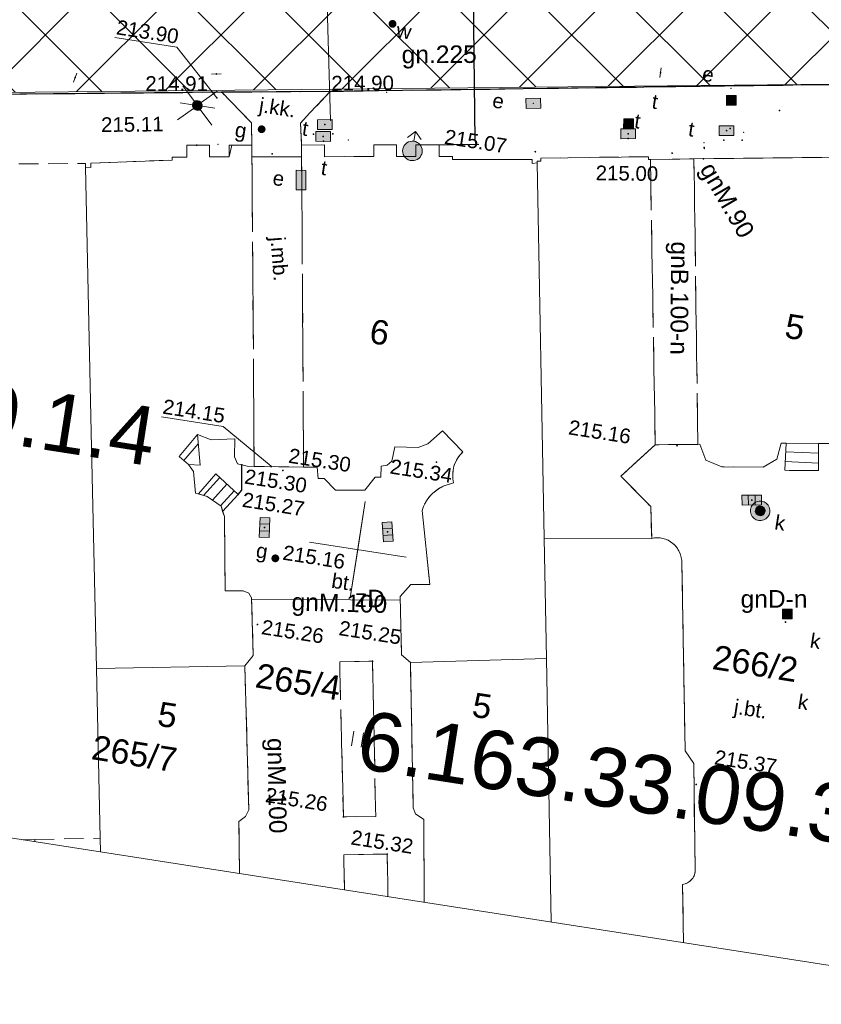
# Model space of a CAD drawing. Extents: x 6601440 to 6601733, y 5738487 to 5738717.
# Tile 4 of 129: x 6601547 to 6601588, y 5738487 to 5738537. Entities that reach past the tile are written whole.
import ezdxf
from ezdxf.enums import TextEntityAlignment as Align

# ---------------------------------------------------------------- set-up
doc = ezdxf.new("R2010")
doc.units = 0
doc.header["$PDSIZE"] = 0.75
doc.linetypes.add('PRZER2-1', pattern=[3, 2, -1])
doc.linetypes.add('PRZER3-1', pattern=[4, 3, -1])
doc.layers.get('0').update_dxf_attribs({"linetype": 'CONTINUOUS'})
doc.layers.get('Defpoints').update_dxf_attribs({"linetype": 'CONTINUOUS'})
doc.layers.add('_DAAL_tabelka', color=7, linetype='CONTINUOUS', lineweight=18)
for name, color, linetype, lineweight, true_color in [('GESBLO', 7, 'CONTINUOUS', 18, 0x0a0909), ('GESBLO_O', 7, 'CONTINUOUS', 0, 0x0a0909), ('GESBPB', 7, 'PRZER2-1', 18, 0x0a0909), ('GESDZI_O', 7, 'CONTINUOUS', 0, 0x008000), ('GESSCH', 7, 'CONTINUOUS', 18, 0x0a0909), ('GI_OUTLINE', 7, 'CONTINUOUS', 0, 0xa5007c), ('GSLKRW', 7, 'CONTINUOUS', 25, 0x0a0909), ('GSPWPS', 7, 'CONTINUOUS', 13, 0x0a0909), ('GSPWPS_O', 7, 'CONTINUOUS', 0, 0x0a0909), ('GSSKOA', 7, 'PRZER3-1', 18, 0x0a0909), ('GSSKOA_O', 7, 'CONTINUOUS', 0, 0x0a0909), ('GSSKOD', 7, 'PRZER2-1', 18, 0x0a0909), ('GSSKPL', 7, 'PRZER3-1', 18, 0x0a0909), ('GSSKPL_O', 7, 'CONTINUOUS', 0, 0x0a0909), ('GSSUTR', 7, 'CONTINUOUS', 18, 0x0a0909), ('GULGNP_O', 7, 'CONTINUOUS', 0, 0xbfbf00), ('GULZPR', 7, 'CONTINUOUS', 18, 0x0a0909), ('GULZPR_O', 7, 'CONTINUOUS', 0, 0x0a0909), ('GUPEPI', 1, 'CONTINUOUS', 18, 0xff0000), ('GUPESD', 1, 'CONTINUOUS', 18, 0xff0000), ('GUPESE', 7, 'CONTINUOUS', 18, 0x0a0909), ('GUPESE_O', 7, 'CONTINUOUS', 0, 0x0a0909), ('GUPEWZ', 7, 'CONTINUOUS', 18, 0x0a0909), ('GUPEWZ_O', 7, 'CONTINUOUS', 0, 0x0a0909), ('GUPGSH_O', 7, 'CONTINUOUS', 0, 0xbfbf00), ('GUPGZA_O', 7, 'CONTINUOUS', 0, 0x0a0909), ('GUPGZC', 7, 'CONTINUOUS', 18, 0x0a0909), ('GUPISL', 7, 'CONTINUOUS', 18, 0x0a0909), ('GUPKKS', 7, 'CONTINUOUS', 18, 0x0a0909), ('GUPKSD', 7, 'CONTINUOUS', 18, 0x803300), ('GUPKWZ', 7, 'CONTINUOUS', 18, 0x0a0909), ('GUPKWZ_O', 7, 'CONTINUOUS', 0, 0x0a0909), ('GUPKZC', 7, 'CONTINUOUS', 18, 0x0a0909), ('GUPTPI', 7, 'CONTINUOUS', 18, 0xff9100), ('GUPTSD', 7, 'CONTINUOUS', 18, 0xff9100), ('GUPTWZ', 7, 'CONTINUOUS', 18, 0x0a0909), ('GUPTWZ_O', 7, 'CONTINUOUS', 0, 0x0a0909), ('GUPWDT', 7, 'CONTINUOUS', 18, 0x0a0909), ('GUPWZA_O', 7, 'CONTINUOUS', 0, 0x0a0909), ('GUPXPI', 7, 'CONTINUOUS', 18, 0x0a0909)]:
    doc.layers.add(name, color=color, linetype=linetype, lineweight=lineweight, true_color=true_color)
for name, color, linetype, true_color in [('GUPEUI', 7, 'CONTINUOUS', 0x0a0909), ('GUPGSH', 7, 'CONTINUOUS', 0xbfbf00), ('GUPGZA', 7, 'CONTINUOUS', 0x0a0909), ('GUPKSH', 7, 'CONTINUOUS', 0x803300), ('GUPKUB', 7, 'CONTINUOUS', 0x0a0909), ('GUPTSH', 7, 'CONTINUOUS', 0xff9100), ('GUPTUB', 7, 'CONTINUOUS', 0x0a0909), ('GUPWSH', 5, 'CONTINUOUS', 0x0000ff), ('GUPWZA', 7, 'CONTINUOUS', 0x0a0909)]:
    doc.layers.add(name, color=color, linetype=linetype, true_color=true_color)
doc.styles.add('CONTOUR', font='arial.ttf')
doc.styles.add('GEO-INFO', font='arial.ttf')
doc.styles.get("Standard").update_dxf_attribs({"font": 'arial.ttf'})
doc.dimstyles.get("Standard").update_dxf_attribs({"dimtxt": 0.18, "dimasz": 0.18, "dimexe": 0.18, "dimexo": 0.0625, "dimgap": 0.09, "dimtad": 0, "dimtih": 1, "dimtoh": 1, "dimdec": 4, "dimzin": 0, "dimdsep": 46, "dimtxsty": 'Standard', "dimcen": 0.09, "dimadec": 0, "dimazin": 0, "dimtfac": 1, "dimtdec": 4, "dimtofl": 0, "dimtmove": 0, "dimatfit": 3, "dimfxl": 1, "dimtolj": 1, "dimtzin": 0, "dimarcsym": 0})

# ---------------------------------------------------------------- blocks, each defined once
blk = doc.blocks.new('SPTRW')
at = {"color": 0}
for points in [[(0.7233, 0.51332), (-0.7767, 0.51332)], [(-0.7767, -0.48668), (0.7233, -0.48668)]]:
    blk.add_lwpolyline(points, dxfattribs=at)
blk = doc.blocks.new('KOLO')
blk.add_hatch(color=0).paths.add_polyline_path([(0, 0.5), (-0.12941, 0.482963), (-0.25, 0.433013), (-0.353553, 0.353553), (-0.433013, 0.25), (-0.482963, 0.12941), (-0.5, 0), (-0.482963, -0.12941), (-0.433013, -0.25), (-0.353553, -0.353553), (-0.25, -0.433013), (-0.12941, -0.482963), (0, -0.5), (0.12941, -0.482963), (0.25, -0.433013), (0.353553, -0.353553), (0.433013, -0.25), (0.482963, -0.12941), (0.5, 0), (0.482963, 0.12941), (0.433013, 0.25), (0.353553, 0.353553), (0.25, 0.433013), (0.12941, 0.482963)])
blk = doc.blocks.new('POINT')
at = {"color": 0}
blk.add_point((0, 0), dxfattribs=at)
blk = doc.blocks.new('PION_C')
at = {"color": 0}
blk.add_lwpolyline([(0, 0.5), (0, -0.5)], dxfattribs=at)
blk = doc.blocks.new('OKRAG_PELNY')
at = {"true_color": 0xffffff}
blk.add_hatch(color=7, dxfattribs=at).paths.add_polyline_path([(0, 0.5), (-0.12941, 0.482963), (-0.25, 0.433013), (-0.353553, 0.353553), (-0.433013, 0.25), (-0.482963, 0.12941), (-0.5, 0), (-0.482963, -0.12941), (-0.433013, -0.25), (-0.353553, -0.353553), (-0.25, -0.433013), (-0.12941, -0.482963), (0, -0.5), (0.12941, -0.482963), (0.25, -0.433013), (0.353553, -0.353553), (0.433013, -0.25), (0.482963, -0.12941), (0.5, 0), (0.482963, 0.12941), (0.433013, 0.25), (0.353553, 0.353553), (0.25, 0.433013), (0.12941, 0.482963)])
at = {"color": 0}
blk.add_lwpolyline([(0.5, 0), (0.482963, -0.12941), (0.433013, -0.25), (0.353553, -0.353553), (0.25, -0.433013), (0.12941, -0.482963), (0, -0.5), (-0.12941, -0.482963), (-0.25, -0.433013), (-0.353553, -0.353553), (-0.433013, -0.25), (-0.482963, -0.12941), (-0.5, 0), (-0.482963, 0.12941), (-0.433013, 0.25), (-0.353553, 0.353553), (-0.25, 0.433013), (-0.12941, 0.482963), (0, 0.5), (0.12941, 0.482963), (0.25, 0.433013), (0.353553, 0.353553), (0.433013, 0.25), (0.482963, 0.12941)], close=True, dxfattribs=at)
blk = doc.blocks.new('SUUS05')
at = {"true_color": 0xffffff}
blk.add_hatch(color=7, dxfattribs=at).paths.add_polyline_path([(-0.5, 0.25), (-0.5, -0.25), (0.5, -0.25), (0.5, 0.25)])
at = {"color": 0}
blk.add_lwpolyline([(0.5, -0.25), (-0.5, -0.25), (-0.5, 0.25), (0.5, 0.25)], close=True, dxfattribs=at)
for points in [[(-0.175, -0.25), (-0.175, 0.25)], [(0.175, -0.25), (0.175, 0.25)]]:
    blk.add_lwpolyline(points, dxfattribs=at)
blk = doc.blocks.new('SZAFA1')
at = {"true_color": 0xffffff}
blk.add_hatch(color=7, dxfattribs=at).paths.add_polyline_path([(-1, -0.5), (1, -0.5), (1, 0.5), (-1, 0.5)])
at = {"color": 0}
blk.add_lwpolyline([(-1, -0.5), (-1, 0.5), (1, 0.5), (1, -0.5)], close=True, dxfattribs=at)
blk = doc.blocks.new('SUUS02')
at = {"true_color": 0xffffff}
blk.add_hatch(color=7, dxfattribs=at).paths.add_polyline_path([(0, -1), (0.173648, -0.984808), (0.34202, -0.939693), (0.5, -0.866025), (0.642788, -0.766044), (0.766044, -0.642788), (0.866025, -0.5), (0.939693, -0.34202), (0.984808, -0.173648), (1, 0), (0.984808, 0.173648), (0.939693, 0.34202), (0.866025, 0.5), (0.766044, 0.642788), (0.642788, 0.766044), (0.5, 0.866025), (0.34202, 0.939693), (0.173648, 0.984808), (0, 1), (-0.173648, 0.984808), (-0.34202, 0.939693), (-0.5, 0.866025), (-0.642788, 0.766044), (-0.766044, 0.642788), (-0.866025, 0.5), (-0.939693, 0.34202), (-0.984808, 0.173648), (-1, 0), (-0.984808, -0.173648), (-0.939693, -0.34202), (-0.866025, -0.5), (-0.766044, -0.642788), (-0.642788, -0.766044), (-0.5, -0.866025), (-0.34202, -0.939693), (-0.173648, -0.984808)])
at = {"color": 0}
blk.add_lwpolyline([(1, 0), (0.984808, -0.173648), (0.939693, -0.34202), (0.866025, -0.5), (0.766044, -0.642788), (0.642788, -0.766044), (0.5, -0.866025), (0.34202, -0.939693), (0.173648, -0.984808), (0, -1), (-0.173648, -0.984808), (-0.34202, -0.939693), (-0.5, -0.866025), (-0.654861, -0.75575), (-0.786053, -0.618159), (-0.888835, -0.458227), (-0.959493, -0.281733), (-0.995472, -0.095056), (-0.995472, 0.095056), (-0.959493, 0.281733), (-0.888835, 0.458227), (-0.786053, 0.618159), (-0.654861, 0.75575), (-0.5, 0.866025), (-0.327068, 0.945001), (-0.142315, 0.989821), (0.047582, 0.998867), (0.235759, 0.971812), (0.415415, 0.909632), (0.580057, 0.814576), (0.723734, 0.690079), (0.841254, 0.540641), (0.928368, 0.371662), (0.981929, 0.189251)], close=True, dxfattribs=at)
for points in [[(1, 0), (2, 0)], [(1.292893, 0.707107), (2, 0), (1.292893, -0.707107)]]:
    blk.add_lwpolyline(points, dxfattribs=at)
blk = doc.blocks.new('SUSM02_1')
at = {"true_color": 0xffffff}
blk.add_hatch(color=7, dxfattribs=at).paths.add_polyline_path([(0, 0.5), (-0.12941, 0.482963), (-0.25, 0.433013), (-0.353553, 0.353553), (-0.433013, 0.25), (-0.482963, 0.12941), (-0.5, 0), (-0.482963, -0.12941), (-0.433013, -0.25), (-0.353553, -0.353553), (-0.25, -0.433013), (-0.12941, -0.482963), (0, -0.5), (0.12941, -0.482963), (0.25, -0.433013), (0.353553, -0.353553), (0.433013, -0.25), (0.482963, -0.12941), (0.5, 0), (0.482963, 0.12941), (0.433013, 0.25), (0.353553, 0.353553), (0.25, 0.433013), (0.12941, 0.482963)])
at = {"color": 0}
for points in [[(-0.353553, 0.353553), (-1.767767, 1.767767)], [(0, 0.5), (0, 1.8)], [(0.353553, 0.353553), (1.767767, 1.767767)], [(-0.353553, -0.353553), (-1.767767, -1.767767)], [(0, -0.5), (0, -1.8)], [(0.353553, -0.353553), (1.767767, -1.767767)]]:
    blk.add_lwpolyline(points, dxfattribs=at)
blk.add_lwpolyline([(0.5, 0), (0.482963, -0.12941), (0.433013, -0.25), (0.353553, -0.353553), (0.25, -0.433013), (0.12941, -0.482963), (0, -0.5), (-0.12941, -0.482963), (-0.25, -0.433013), (-0.353553, -0.353553), (-0.433013, -0.25), (-0.482963, -0.12941), (-0.5, 0), (-0.482963, 0.12941), (-0.433013, 0.25), (-0.353553, 0.353553), (-0.25, 0.433013), (-0.12941, 0.482963), (0, 0.5), (0.12941, 0.482963), (0.25, 0.433013), (0.353553, 0.353553), (0.433013, 0.25), (0.482963, 0.12941)], close=True, dxfattribs=at)
blk = doc.blocks.new('PROSTOKAT1_5-1_PELNY')
at = {"true_color": 0xffffff}
blk.add_hatch(color=7, dxfattribs=at).paths.add_polyline_path([(0.75, 0.5), (-0.75, 0.5), (-0.75, -0.5), (0.75, -0.5)])
at = {"color": 0}
blk.add_lwpolyline([(0.75, -0.5), (-0.75, -0.5), (-0.75, 0.5), (0.75, 0.5)], close=True, dxfattribs=at)
blk = doc.blocks.new('KWADRAT_NIEPRZEZR')
at = {"true_color": 0xffffff}
blk.add_hatch(color=7, dxfattribs=at).paths.add_polyline_path([(0.5, -0.5), (0.5, 0.5), (-0.5, 0.5), (-0.5, -0.5)])
at = {"color": 0}
blk.add_lwpolyline([(-0.5, 0.5), (-0.5, -0.5), (0.5, -0.5), (0.5, 0.5)], close=True, dxfattribs=at)
blk = doc.blocks.new('*D87')
at = {"layer": '_DAAL_tabelka', "color": 0, "lineweight": -2}
for p, q in [((6601567.127, 5738559.179), (6601569.775, 5738559.209)), ((6601569.597, 5738559.027), (6601569.749, 5738545.72)), ((6601569.918, 5738530.912), (6601569.763, 5738544.519)), ((6601567.452, 5738530.704), (6601570.1, 5738530.734))]:
    blk.add_line(p, q, dxfattribs=at)
at = {"layer": '_DAAL_tabelka', "color": 0}
for points in [[(6601569.627, 5738559.027), (6601569.567, 5738559.027), (6601569.595, 5738559.207)], [(6601569.888, 5738530.912), (6601569.948, 5738530.913), (6601569.92, 5738530.732)]]:
    blk.add_solid(points, dxfattribs=at)
at = {"layer": 'Defpoints', "color": 0}
for p in [(6601567.064, 5738559.178), (6601567.39, 5738530.703), (6601569.92, 5738530.732)]:
    blk.add_point(p, dxfattribs=at)
at = {"layer": '_DAAL_tabelka', "color": 0, "insert": (6601569.756, 5738545.12), "char_height": 0.18, "attachment_point": 5}
blk.add_mtext('\\A1;\\H5.555556x;28m', dxfattribs=at)

msp = doc.modelspace()

# ---------------------------------------------------------------- hatches: boundary and pattern name
at = {"layer": '_DAAL_tabelka'}
h = msp.add_hatch(dxfattribs=at)
h.set_pattern_fill('ANSI37', color=30)
edge = h.paths.add_edge_path()
edge.add_line((6601512.12293, 5738548.10534), (6601575.79045, 5738550.67258))
edge.add_line((6601575.79045, 5738550.67258), (6601579.31462, 5738551.71489))
edge.add_ellipse((6601577.04535, 5738560.13361), major_axis=(8.7192, 0), ratio=1, start_angle=285.085535, end_angle=350.689044)
edge.add_line((6601585.64968, 5738558.72291), (6601596.98328, 5738558.82014))
edge.add_line((6601596.98328, 5738558.82014), (6601596.81348, 5738533.89495))
edge.add_line((6601596.81348, 5738533.89495), (6601509.88935, 5738533.02431))
edge.add_line((6601509.88935, 5738533.02431), (6601510.93613, 5738548.06236))
edge.add_line((6601510.93613, 5738548.06236), (6601512.12293, 5738548.10534))

# ---------------------------------------------------------------- linework, layer by layer
at = {"layer": '_DAAL_tabelka', "color": 30, "elevation": 10.18}
msp.add_lwpolyline([(6601512.12293, 5738548.10534), (6601575.79045, 5738550.67258), (6601579.31462, 5738551.71489, 0.29433264), (6601585.64968, 5738558.72291), (6601596.98328, 5738558.82014), (6601596.81348, 5738533.89495), (6601509.88935, 5738533.02431), (6601510.93613, 5738548.06236), (6601512.12293, 5738548.10534)], format="xyb", dxfattribs=at)
at = {"layer": 'GESBLO', "linetype": 'Continuous', "lineweight": 18, "elevation": 10.26}
msp.add_lwpolyline([(6601550.24068, 5738529.75544), (6601554.40035, 5738529.91938), (6601554.40064, 5738530.07071), (6601555.1609, 5738530.07263), (6601555.15941, 5738530.67263), (6601556.30981, 5738530.67553), (6601556.3113, 5738530.07553), (6601557.33166, 5738530.0781), (6601557.33017, 5738530.67811), (6601558.49057, 5738530.68103), (6601558.49206, 5738530.08103), (6601561.03296, 5738530.08744), (6601561.03147, 5738530.68744), (6601562.20188, 5738530.69039), (6601562.20337, 5738530.09038), (6601564.73428, 5738530.09675), (6601564.73279, 5738530.69676), (6601565.8932, 5738530.69967), (6601565.89469, 5738530.09967), (6601566.88505, 5738530.10216), (6601566.88356, 5738530.70216), (6601568.07399, 5738530.70515), (6601568.07548, 5738530.10515), (6601568.75573, 5738530.10685), (6601568.7541, 5738529.94562), (6601572.83026, 5738529.93914), (6601572.83318, 5738529.73692), (6601573.09262, 5738529.77341), (6601573.44749, 5738510.55763), (6601573.56099, 5738504.40933), (6601566.60101, 5738504.19139), (6601566.14977, 5738504.58544), (6601566.07104, 5738507.5831), (6601566.62801, 5738508.19396), (6601567.59681, 5738508.1941), (6601567.2011, 5738511.98139, -0.11087511), (6601567.62501, 5738512.73867, -0.16115671), (6601568.81434, 5738513.38785, -0.27783397), (6601569.29194, 5738514.97821), (6601568.23601, 5738516.04944), (6601567.50119, 5738515.392), (6601567.00054, 5738515.19735), (6601565.80515, 5738515.23795), (6601565.65502, 5738514.50142), (6601565.40615, 5738514.30298), (6601565.09678, 5738514.25401), (6601565.09105, 5738513.68967), (6601564.7983, 5738513.68891), (6601564.27427, 5738513.02313), (6601562.75959, 5738513.0161), (6601562.18517, 5738513.61855), (6601561.88251, 5738513.61912), (6601561.82877, 5738514.1915), (6601561.13425, 5738514.20472), (6601558.60319, 5738514.23681), (6601558.25304, 5738514.24125), (6601557.75567, 5738514.36907), (6601557.60172, 5738514.72291), (6601557.60617, 5738515.6507), (6601556.40863, 5738515.60077), (6601555.69808, 5738515.86843), (6601554.76873, 5738514.74282), (6601555.24837, 5738514.33484), (6601555.50142, 5738513.9676), (6601555.60568, 5738512.87374), (6601556.19678, 5738512.69287), (6601556.90756, 5738512.20317), (6601557.07701, 5738511.6656), (6601557.11785, 5738507.86577), (6601558.03709, 5738507.87262), (6601558.33357, 5738507.75179), (6601558.47254, 5738507.51098), (6601558.55799, 5738504.56287), (6601558.34072, 5738504.29962), (6601558.13202, 5738504.02511), (6601550.53132, 5738503.89601), (6601550.26689, 5738515.99624), (6601549.97056, 5738529.55213), (6601550.24091, 5738529.5334)], format="xyb", close=True, dxfattribs=at)
for points in [[(6601590.47807, 5738515.38171), (6601587.49696, 5738515.41053), (6601585.829, 5738515.42441), (6601585.57931, 5738515.42649), (6601585.36306, 5738514.61356), (6601584.65472, 5738514.19451), (6601582.55069, 5738514.21033), (6601581.7207, 5738514.55579), (6601581.41607, 5738515.37047), (6601581.31621, 5738515.36504), (6601579.13391, 5738515.34656), (6601577.36899, 5738513.72836), (6601578.9053, 5738512.17944), (6601578.95376, 5738510.54964), (6601573.44749, 5738510.55763), (6601573.09262, 5738529.77341), (6601573.09114, 5738529.85339), (6601573.27355, 5738529.85899), (6601573.27518, 5738530.02023), (6601578.78455, 5738530.09038), (6601578.78633, 5738529.95039), (6601578.88595, 5738529.95157), (6601581.11579, 5738529.97807), (6601590.61496, 5738530.09088)], [(6601573.81032, 5738490.90531), (6601573.56099, 5738504.40933), (6601573.44749, 5738510.55763)], [(6601566.60101, 5738504.19139), (6601573.56099, 5738504.40933), (6601573.80446, 5738490.90622)], [(6601550.53132, 5738503.89601), (6601558.13202, 5738504.02511), (6601558.32514, 5738496.65257), (6601558.16785, 5738496.31056), (6601557.82176, 5738496.06473), (6601557.86025, 5738493.38957)], [(6601550.7361, 5738494.49917), (6601550.72137, 5738495.19865), (6601550.53132, 5738503.89601)], [(6601567.30706, 5738491.9182), (6601567.29109, 5738496.16634), (6601566.85483, 5738496.44736), (6601566.74641, 5738496.76476), (6601566.60101, 5738504.19139)]]:
    msp.add_lwpolyline(points, dxfattribs=at)
msp.add_lwpolyline([(6601573.44749, 5738510.55763), (6601578.95376, 5738510.54964, -0.48936616), (6601580.49431, 5738509.2914), (6601580.66598, 5738499.6764), (6601581.10173, 5738499.02909), (6601581.18034, 5738493.52516, -0.35375848), (6601580.53658, 5738492.83918), (6601580.57507, 5738489.85168)], format="xyb", dxfattribs=at)
at = {"layer": 'GESBPB', "linetype": 'PRZER2-1', "lineweight": 18, "ltscale": 0.5, "elevation": 10.26}
for points in [[(6601558.60319, 5738514.23681), (6601558.49206, 5738530.08103), (6601561.03296, 5738530.08744), (6601561.13425, 5738514.20472)], [(6601579.13391, 5738515.34656), (6601578.88595, 5738529.95157), (6601581.11579, 5738529.97807), (6601581.31621, 5738515.36504)]]:
    msp.add_lwpolyline(points, dxfattribs=at)
at = {"layer": 'GESSCH', "linetype": 'Continuous', "elevation": 10.26}
for points in [[(6601555.69808, 5738515.86843), (6601555.83206, 5738514.29625), (6601555.24837, 5738514.33484), (6601554.76873, 5738514.74282)], [(6601587.49696, 5738515.41053), (6601587.48532, 5738514.02181), (6601585.77061, 5738514.03607), (6601585.829, 5738515.42441)], [(6601556.99054, 5738511.93317), (6601556.90756, 5738512.20317), (6601556.19678, 5738512.69287), (6601555.7526, 5738512.8282), (6601556.63566, 5738513.8518), (6601557.78782, 5738512.80197)]]:
    msp.add_lwpolyline(points, close=True, dxfattribs=at)
at = {"layer": 'GESSCH', "linetype": 'Continuous'}
for points in [[(6601555.73828, 5738515.39674, 10.26), (6601555.00855, 5738514.53883, 10.26)], [(6601587.49275, 5738514.90925, 10.26), (6601585.81031, 5738514.98002, 10.26)], [(6601587.48856, 5738514.40899, 10.26), (6601585.7893, 5738514.48046, 10.26)], [(6601556.00958, 5738512.74991, 10.26), (6601556.84215, 5738513.66364, 10.26)], [(6601556.46541, 5738512.5078, 10.26), (6601557.21174, 5738513.32688, 10.26)], [(6601556.88097, 5738512.22149, 10.26), (6601557.58133, 5738512.99013, 10.26)]]:
    msp.add_polyline3d(points, dxfattribs=at)
at = {"layer": 'GI_OUTLINE', "color": 224, "linetype": 'Continuous', "true_color": 0xa5007c, "elevation": 100}
msp.add_lwpolyline([(6601633.12175, 5738694.19932), (6601600.80342, 5738486.70107), (6601454.07251, 5738509.55475), (6601486.39085, 5738717.053)], close=True, dxfattribs=at)
for points in [[(6601563.52117, 5738507.50654), (6601564.29066, 5738512.44698)], [(6601563.90591, 5738509.97676), (6601564.29066, 5738512.44698)], [(6601561.4357, 5738510.3615), (6601566.37613, 5738509.59202)], [(6601563.90591, 5738509.97676), (6601563.52117, 5738507.50654)]]:
    msp.add_lwpolyline(points, dxfattribs=at)
at = {"layer": 'GSLKRW', "linetype": 'Continuous', "lineweight": 25, "elevation": 10.18}
for points in [[(6601608.17824, 5738534.05074), (6601562.48753, 5738533.42438), (6601556.94573, 5738533.3868), (6601515.53061, 5738532.98567), (6601509.88935, 5738533.02431), (6601491.59472, 5738533.11082), (6601486.14428, 5738533.13998), (6601482.29801, 5738533.19213), (6601458.54049, 5738533.01365), (6601457.72598, 5738533.01164)], [(6601557.78782, 5738512.80197), (6601557.97451, 5738513.02591), (6601557.97225, 5738514.3143)]]:
    msp.add_lwpolyline(points, dxfattribs=at)
at = {"layer": 'GSSKOA', "linetype": 'PRZER3-1', "lineweight": 18, "ltscale": 0.5, "elevation": 10.18}
msp.add_lwpolyline([(6601608.17824, 5738534.05074), (6601562.48753, 5738533.42438), (6601556.94573, 5738533.3868), (6601515.53061, 5738532.98567), (6601509.88935, 5738533.02431), (6601491.59472, 5738533.11082), (6601486.14428, 5738533.13998), (6601482.29801, 5738533.19213), (6601458.54049, 5738533.01365), (6601457.72598, 5738533.01167)], dxfattribs=at)
for points in [[(6601562.48753, 5738533.42438), (6601560.97079, 5738531.80855), (6601561.03147, 5738530.68744), (6601561.03296, 5738530.08744), (6601558.49206, 5738530.08103), (6601558.49057, 5738530.68103), (6601558.46339, 5738531.82462), (6601556.94573, 5738533.3868)], [(6601561.03296, 5738530.08744), (6601561.13425, 5738514.20472), (6601558.60319, 5738514.23681), (6601558.49206, 5738530.08103)], [(6601581.11579, 5738529.97807), (6601581.31621, 5738515.36504), (6601579.13391, 5738515.34656), (6601578.88595, 5738529.95157)]]:
    msp.add_lwpolyline(points, close=True, dxfattribs=at)
msp.add_lwpolyline([(6601590.47807, 5738515.38171), (6601587.49696, 5738515.41053), (6601587.48532, 5738514.02181), (6601585.77061, 5738514.03607), (6601585.829, 5738515.42441), (6601585.57931, 5738515.42649), (6601585.36306, 5738514.61356), (6601584.65472, 5738514.19451), (6601582.55069, 5738514.21033), (6601581.7207, 5738514.55579), (6601581.41607, 5738515.37047), (6601581.31621, 5738515.36504), (6601579.13391, 5738515.34656), (6601577.36899, 5738513.72836), (6601578.9053, 5738512.17944), (6601578.95376, 5738510.54964, -0.48936616), (6601580.49431, 5738509.2914), (6601580.66598, 5738499.6764), (6601581.10173, 5738499.02909), (6601581.18034, 5738493.52516, -0.35375848), (6601580.53658, 5738492.83918), (6601580.57507, 5738489.85168)], format="xyb", dxfattribs=at)
at = {"layer": 'GSSKOD', "linetype": 'PRZER2-1', "lineweight": 18, "ltscale": 0.5, "elevation": 10.18}
for points in [[(6601608.17824, 5738534.05074), (6601562.48753, 5738533.42438), (6601560.97079, 5738531.80855), (6601561.03147, 5738530.68744), (6601562.20188, 5738530.69039), (6601562.20337, 5738530.09038), (6601564.73428, 5738530.09675), (6601564.73279, 5738530.69676), (6601565.8932, 5738530.69967), (6601565.89469, 5738530.09967), (6601566.88505, 5738530.10216), (6601566.88356, 5738530.70216), (6601568.07399, 5738530.70515), (6601568.07548, 5738530.10515), (6601568.75573, 5738530.10685), (6601568.7541, 5738529.94562), (6601572.83026, 5738529.93914), (6601572.83318, 5738529.73692), (6601573.09262, 5738529.77341), (6601573.09114, 5738529.85339), (6601573.27355, 5738529.85899), (6601573.27518, 5738530.02023), (6601578.78455, 5738530.09038), (6601578.78633, 5738529.95039), (6601578.88595, 5738529.95157), (6601581.11579, 5738529.97807), (6601582.15784, 5738529.99044), (6601590.61496, 5738530.09088)], [(6601547.37564, 5738495.02257), (6601547.37347, 5738495.1402), (6601550.72137, 5738495.19865)], [(6601550.72137, 5738495.19865), (6601550.7366, 5738494.49909)]]:
    msp.add_lwpolyline(points, dxfattribs=at)
msp.add_lwpolyline([(6601556.94573, 5738533.3868), (6601515.53061, 5738532.98567), (6601513.94009, 5738531.35098), (6601513.96724, 5738529.36855), (6601522.08305, 5738529.42208), (6601522.082, 5738529.58208), (6601526.89045, 5738529.61379), (6601526.89709, 5738529.28997), (6601527.06686, 5738529.29085), (6601527.0616, 5738529.61082), (6601549.9664, 5738529.74208), (6601549.97056, 5738529.55213), (6601550.24091, 5738529.5334), (6601550.24068, 5738529.75544), (6601554.40035, 5738529.91938), (6601554.40064, 5738530.07071), (6601555.1609, 5738530.07263), (6601555.15941, 5738530.67263), (6601556.30981, 5738530.67553), (6601556.3113, 5738530.07553), (6601557.33166, 5738530.0781), (6601557.46007, 5738530.67844), (6601558.49057, 5738530.68103), (6601558.46339, 5738531.82462)], close=True, dxfattribs=at)
at = {"layer": 'GSSKPL', "linetype": 'PRZER3-1', "lineweight": 18, "ltscale": 0.5, "elevation": 10.18}
msp.add_lwpolyline([(6601557.86025, 5738493.38957), (6601557.82176, 5738496.06473), (6601558.16785, 5738496.31056), (6601558.32514, 5738496.65257), (6601558.13202, 5738504.02511), (6601558.34072, 5738504.29962), (6601558.55799, 5738504.56287), (6601558.47254, 5738507.51098), (6601558.33357, 5738507.75179), (6601558.03709, 5738507.87262), (6601557.11785, 5738507.86577), (6601557.07701, 5738511.6656), (6601556.99054, 5738511.93317), (6601557.78782, 5738512.80197), (6601557.97451, 5738513.02591), (6601557.97225, 5738514.3143), (6601558.25304, 5738514.24125), (6601558.60319, 5738514.23681), (6601561.13425, 5738514.20472), (6601561.82877, 5738514.1915), (6601561.88251, 5738513.61912), (6601562.18517, 5738513.61855), (6601562.75959, 5738513.0161), (6601564.27427, 5738513.02313), (6601564.7983, 5738513.68891), (6601565.09105, 5738513.68967), (6601565.09678, 5738514.25401), (6601565.40615, 5738514.30298), (6601565.65502, 5738514.50142), (6601565.80515, 5738515.23795), (6601567.00054, 5738515.19735), (6601567.50119, 5738515.392), (6601568.23601, 5738516.04944), (6601569.29194, 5738514.97821, 0.27783397), (6601568.81434, 5738513.38785), (6601568.42621, 5738513.27889, 0.23796573), (6601567.2011, 5738511.98139), (6601567.59681, 5738508.1941), (6601566.62801, 5738508.19396), (6601566.07104, 5738507.5831), (6601566.14977, 5738504.58544), (6601566.60101, 5738504.19139), (6601566.74641, 5738496.76476), (6601566.85483, 5738496.44736), (6601567.29109, 5738496.16634), (6601567.30706, 5738491.9182)], format="xyb", dxfattribs=at)
msp.add_lwpolyline([(6601562.98059, 5738504.23071), (6601564.66545, 5738504.26179), (6601564.82399, 5738496.31269), (6601563.17186, 5738496.29676)], close=True, dxfattribs=at)
for points in [[(6601546.69891, 5738495.12797), (6601547.37347, 5738495.1402), (6601547.37564, 5738495.02257)], [(6601563.19411, 5738494.36027), (6601565.41496, 5738494.38882), (6601565.45327, 5738492.20694)], [(6601563.23221, 5738492.55287), (6601563.19411, 5738494.36027)]]:
    msp.add_lwpolyline(points, dxfattribs=at)
at = {"layer": 'GSSUTR', "linetype": 'PRZER2-1', "ltscale": 0.5, "elevation": 10.06}
msp.add_lwpolyline([(6601562.98059, 5738504.23071), (6601564.66545, 5738504.26179), (6601564.82399, 5738496.31269), (6601563.17186, 5738496.29676)], close=True, dxfattribs=at)
for points in [[(6601563.19411, 5738494.36027), (6601565.41496, 5738494.38882), (6601565.45327, 5738492.20694)], [(6601563.23221, 5738492.55287), (6601563.19411, 5738494.36027)]]:
    msp.add_lwpolyline(points, dxfattribs=at)
at = {"layer": 'GULZPR', "linetype": 'Continuous', "elevation": 10.18}
for points in [[(6601561.5856, 5738563.6421), (6601562.51894, 5738531.9429)], [(6601558.47436, 5738507.44818), (6601566.07887, 5738507.38615)]]:
    msp.add_lwpolyline(points, dxfattribs=at)
at = {"layer": 'GUPGSH_O', "color": 18, "linetype": 'Continuous', "lineweight": 0, "true_color": 0x0a0909, "elevation": 10.8, "flags": 128}
for points in [[(6601551.47965, 5738536.19546), (6601554.64467, 5738535.7025), (6601556.6924, 5738533.10264)], [(6601553.85401, 5738516.77764), (6601557.01903, 5738516.28468), (6601559.47319, 5738514.25418)]]:
    msp.add_lwpolyline(points, dxfattribs=at)

# ---------------------------------------------------------------- block references
at = {"layer": 'GSPWPS', "lineweight": 5, "xscale": 0.08999999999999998, "yscale": 0.08999999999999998, "rotation": 81.147178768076}
for p in [(6601562.48753, 5738533.42438, 10.2), (6601556.94573, 5738533.3868, 10.2), (6601555.66337, 5738530.67693, 10.2), (6601559.527, 5738530.23547, 10.2), (6601572.99427, 5738530.34597, 10.2), (6601579.99702, 5738530.27442, 10.2), (6601580.24853, 5738515.29331, 10.2), (6601557.97225, 5738514.3143, 10.2), (6601567.93345, 5738514.45324, 10.2), (6601560.07532, 5738514.0312, 10.2), (6601557.78782, 5738512.80197, 10.2), (6601558.7688, 5738506.14079, 10.2), (6601564.66545, 5738504.26179, 10.2), (6601581.23376, 5738497.9546, 10.2), (6601563.17186, 5738496.29676, 10.2), (6601565.41496, 5738494.38882, 10.2)]:
    msp.add_blockref('KOLO', p, dxfattribs=at)
at = {"layer": 'GSSUTR', "lineweight": 5, "xscale": 0.4999999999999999, "yscale": 0.4999999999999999, "rotation": 81.147178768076}
msp.add_blockref('SPTRW', (6601563.90335, 5738500.2785, 10.06), dxfattribs=at)
at = {"layer": 'GUPEPI', "lineweight": 5, "rotation": 81.147178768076}
for p in [(6601583.00723, 5738533.58842, 10.24), (6601565.38179, 5738533.38683, 10.24), (6601582.88585, 5738533.22228, 10.24), (6601563.42064, 5738530.95169, 10.24), (6601556.74707, 5738530.7164, 10.24)]:
    msp.add_blockref('POINT', p, dxfattribs=at)
at = {"layer": 'GUPESD', "lineweight": 5, "rotation": 351.1471787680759}
msp.add_blockref('POINT', (6601572.89235, 5738532.82188, 10.24), dxfattribs=at)
at = {"layer": 'GUPESD', "lineweight": 5, "xscale": 0.4999999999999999, "yscale": 0.4999999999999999, "rotation": 351.1471787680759}
msp.add_blockref('POINT', (6601583.05849, 5738532.94284, 10.24), dxfattribs=at)
at = {"layer": 'GUPESE', "lineweight": 5, "xscale": 0.4999999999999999, "yscale": 0.4999999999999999, "rotation": 269.7300714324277}
msp.add_blockref('SZAFA1', (6601560.99963, 5738528.8926, 10.24), dxfattribs=at)
at = {"layer": 'GUPEUI', "lineweight": 5, "xscale": 0.4999999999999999, "yscale": 0.4999999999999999, "rotation": 351.1471787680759}
msp.add_blockref('POINT', (6601585.49352, 5738532.45151, 10.24), dxfattribs=at)
at = {"layer": 'GUPEWZ', "lineweight": 5, "xscale": 0.4999999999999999, "yscale": 0.4999999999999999}
for name, p, rotation in [('PROSTOKAT1_5-1_PELNY', (6601572.89235, 5738532.82188, 10.25), 1.206282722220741), ('KWADRAT_NIEPRZEZR', (6601583.0285, 5738532.97219, 10.25), 1.244115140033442)]:
    msp.add_blockref(name, p, dxfattribs=dict(at, rotation=rotation))
at = {"layer": 'GUPGSH', "lineweight": 5, "xscale": 0.08999999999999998, "yscale": 0.08999999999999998, "rotation": 81.147178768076}
for p in [(6601556.6716, 5738534.32476, 10.24), (6601579.40652, 5738534.38774, 10.24), (6601556.6924, 5738533.10264, 10.24), (6601581.60053, 5738529.98382, 10.24), (6601559.47366, 5738514.22577, 10.24), (6601559.68701, 5738509.53072, 10.24)]:
    msp.add_blockref('KOLO', p, dxfattribs=at)
at = {"layer": 'GUPGZA', "lineweight": 5}
for p, xscale, yscale, rotation in [((6601558.98663, 5738531.49428, 10.24), 0.4, 0.4, 269.3420074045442), ((6601559.68701, 5738509.53072, 10.24), 0.3999999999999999, 0.3999999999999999, 271.635803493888)]:
    msp.add_blockref('KOLO', p, dxfattribs=dict(at, xscale=xscale, yscale=yscale, rotation=rotation))
at = {"layer": 'GUPGZC', "lineweight": 5}
for p, xscale, yscale, rotation in [((6601579.40652, 5738534.38774, 10.24), 0.4999999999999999, 0.4999999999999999, 351.1471787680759), ((6601556.6716, 5738534.32476, 10.24), 0.5, 0.5, 270.9748870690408)]:
    msp.add_blockref('PION_C', p, dxfattribs=dict(at, xscale=xscale, yscale=yscale, rotation=rotation))
at = {"layer": 'GUPISL', "lineweight": 5, "xscale": 0.4999999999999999, "yscale": 0.4999999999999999, "rotation": 81.147178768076}
msp.add_blockref('SUSM02_1', (6601555.69638, 5738532.71089, 10.24), dxfattribs=at)
at = {"layer": 'GUPKKS', "lineweight": 5}
for p, rotation in [((6601584.07515, 5738512.51055, 10.24), 0.4988800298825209), ((6601559.13803, 5738511.10894, 10.24), 267.6245016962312), ((6601565.43219, 5738510.89059, 10.24), 273.8624451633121)]:
    msp.add_blockref('SUUS05', p, dxfattribs=dict(at, rotation=rotation))
at = {"layer": 'GUPKSD', "lineweight": 5}
for name, p, rotation in [('OKRAG_PELNY', (6601584.50528, 5738511.96153, 10.24), 81.147178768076), ('POINT', (6601584.07515, 5738512.51055, 10.24), 351.1471787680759), ('POINT', (6601559.13803, 5738511.10894, 10.24), 351.1471787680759), ('POINT', (6601565.43219, 5738510.89059, 10.24), 351.1471787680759)]:
    msp.add_blockref(name, p, dxfattribs=dict(at, rotation=rotation))
at = {"layer": 'GUPKSH', "lineweight": 5, "xscale": 0.08999999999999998, "yscale": 0.08999999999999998, "rotation": 81.147178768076}
for p in [(6601549.4366, 5738534.13772, 10.24), (6601584.07515, 5738512.51055, 10.24), (6601584.50528, 5738511.96153, 10.24), (6601584.50528, 5738511.96153, 10.24), (6601559.13803, 5738511.10894, 10.24), (6601565.43219, 5738510.89059, 10.24), (6601585.80213, 5738506.26977, 10.24), (6601585.89399, 5738506.68063, 10.24)]:
    msp.add_blockref('KOLO', p, dxfattribs=at)
at = {"layer": 'GUPKUB', "lineweight": 5, "rotation": 351.1471787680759}
msp.add_blockref('POINT', (6601585.80213, 5738506.26977, 10.24), dxfattribs=at)
at = {"layer": 'GUPKWZ', "lineweight": 5, "xscale": 0.4999999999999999, "yscale": 0.4999999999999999}
for name, p, rotation in [('OKRAG_PELNY', (6601584.50528, 5738511.96153, 10.25), 81.147178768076), ('KWADRAT_NIEPRZEZR', (6601585.89399, 5738506.68063, 10.25), 359.0460919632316)]:
    msp.add_blockref(name, p, dxfattribs=dict(at, rotation=rotation))
at = {"layer": 'GUPKZC', "lineweight": 5, "xscale": 0.5, "yscale": 0.5, "rotation": 340.5280079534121}
msp.add_blockref('PION_C', (6601549.4366, 5738534.13772, 10.24), dxfattribs=at)
at = {"layer": 'GUPTPI', "lineweight": 5, "rotation": 81.147178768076}
for p in [(6601583.65367, 5738531.34387, 10.24), (6601581.62214, 5738530.80697, 10.24), (6601581.63854, 5738530.50742, 10.24)]:
    msp.add_blockref('POINT', p, dxfattribs=at)
at = {"layer": 'GUPTSD', "lineweight": 5, "xscale": 0.4999999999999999, "yscale": 0.4999999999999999}
for p, rotation in [((6601562.22005, 5738531.73767, 10.24), 351.1471787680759), ((6601577.77179, 5738531.77831, 10.24), 351.1471787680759), ((6601562.13884, 5738531.12636, 10.24), 81.147178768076), ((6601577.74933, 5738531.26444, 10.24), 81.147178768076)]:
    msp.add_blockref('POINT', p, dxfattribs=dict(at, rotation=rotation))
at = {"layer": 'GUPTSH', "lineweight": 5}
for name, p, xscale, yscale, rotation in [('KOLO', (6601562.22005, 5738531.73767, 10.24), 0.08999999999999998, 0.08999999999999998, 81.147178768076), ('KOLO', (6601577.77179, 5738531.77831, 10.24), 0.08999999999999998, 0.08999999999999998, 81.147178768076), ('KOLO', (6601582.78474, 5738531.42303, 10.24), 0.08999999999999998, 0.08999999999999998, 81.147178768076), ('POINT', (6601582.97237, 5738531.5319, 10.24), 0.09000000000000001, 0.09000000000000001, 351.1471787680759), ('POINT', (6601561.63421, 5738531.2434, 10.24), 0.09000000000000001, 0.09000000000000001, 351.1471787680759), ('KOLO', (6601562.13884, 5738531.12636, 10.24), 0.08999999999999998, 0.08999999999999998, 81.147178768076), ('POINT', (6601562.63703, 5738531.25925, 10.24), 0.09000000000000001, 0.09000000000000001, 351.1471787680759), ('KOLO', (6601577.74933, 5738531.26444, 10.24), 0.08999999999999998, 0.08999999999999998, 81.147178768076), ('POINT', (6601577.74916, 5738531.01444, 10.24), 0.09000000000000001, 0.09000000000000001, 351.1471787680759), ('POINT', (6601583.57549, 5738530.93957, 10.24), 0.09000000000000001, 0.09000000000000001, 351.1471787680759), ('POINT', (6601562.14501, 5738530.88644, 10.24), 0.09000000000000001, 0.09000000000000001, 351.1471787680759), ('POINT', (6601581.63581, 5738530.55735, 10.24), 0.09000000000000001, 0.09000000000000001, 351.1471787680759)]:
    msp.add_blockref(name, p, dxfattribs=dict(at, xscale=xscale, yscale=yscale, rotation=rotation))
at = {"layer": 'GUPTUB', "lineweight": 5, "rotation": 351.1471787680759}
msp.add_blockref('POINT', (6601582.64542, 5738530.93813, 10.24), dxfattribs=at)
at = {"layer": 'GUPTWZ', "lineweight": 5}
for name, p, xscale, yscale, rotation in [('PROSTOKAT1_5-1_PELNY', (6601562.22005, 5738531.73767, 10.25), 0.4999999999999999, 0.4999999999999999, 0.3819540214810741), ('KWADRAT_NIEPRZEZR', (6601577.77179, 5738531.77831, 10.25), 0.4999999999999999, 0.4999999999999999, 358.67410984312), ('PROSTOKAT1_5-1_PELNY', (6601577.74933, 5738531.26444, 10.25), 0.4999999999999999, 0.4999999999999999, 180.7923340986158), ('PROSTOKAT1_5-1_PELNY', (6601582.78474, 5738531.42303, 10.25), 0.4999999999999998, 0.4999999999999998, 0.6646350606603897), ('PROSTOKAT1_5-1_PELNY', (6601562.13884, 5738531.12636, 10.25), 0.4999999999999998, 0.4999999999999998, 359.8336537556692)]:
    msp.add_blockref(name, p, dxfattribs=dict(at, xscale=xscale, yscale=yscale, rotation=rotation))
at = {"layer": 'GUPWDT', "lineweight": 5, "xscale": 0.4999999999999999, "yscale": 0.4999999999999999, "rotation": 81.147178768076}
msp.add_blockref('SUUS02', (6601566.70472, 5738530.38612, 10.24), dxfattribs=at)
at = {"layer": 'GUPWSH', "lineweight": 5, "xscale": 0.08999999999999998, "yscale": 0.08999999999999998, "rotation": 81.147178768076}
for p in [(6601565.67466, 5738536.871, 10.24), (6601565.68725, 5738536.88947, 10.24)]:
    msp.add_blockref('KOLO', p, dxfattribs=at)
at = {"layer": 'GUPWZA', "lineweight": 5, "xscale": 0.4000000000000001, "yscale": 0.4000000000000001, "rotation": 357.9263507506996}
msp.add_blockref('KOLO', (6601565.68725, 5738536.88947, 10.24), dxfattribs=at)
at = {"layer": 'GUPXPI', "lineweight": 5, "rotation": 81.147178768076}
msp.add_blockref('POINT', (6601562.51894, 5738531.9429, 10.24), dxfattribs=at)

# ---------------------------------------------------------------- texts
at = {"layer": 'GESBLO_O', "lineweight": 0, "style": 'GEO-INFO'}
for s, p in [('5', (6601586.28282, 5738521.37489, 10.8)), ('6', (6601565.02557, 5738521.10414, 10.8)), ('5', (6601570.27318, 5738501.97943, 10.8)), ('5', (6601554.16926, 5738501.51479, 10.8))]:
    msp.add_text(s, height=1.25, rotation=351.147179, dxfattribs=at).set_placement(p, align=Align.MIDDLE_CENTER)
at = {"layer": 'GESDZI_O', "lineweight": 0, "style": 'GEO-INFO'}
for s, p in [('266/2', (6601584.25845, 5738504.145, 10.56)), ('265/4', (6601560.85982, 5738503.21291, 10.56)), ('265/7', (6601552.47501, 5738499.53328, 10.56))]:
    msp.add_text(s, height=1.25, rotation=351.013904, dxfattribs=at).set_placement(p, align=Align.MIDDLE_CENTER)
at = {"layer": 'GI_OUTLINE', "color": 224, "lineweight": 0, "true_color": 0xa5007c, "style": 'CONTOUR'}
for s, p in [('6.163.33.09.1.4', (6601539.13895, 5738517.96813, 100)), ('6.163.33.09.3.2', (6601578.35023, 5738498.05424, 100))]:
    msp.add_text(s, height=3, rotation=351.147179, dxfattribs=at).set_placement(p, align=Align.MIDDLE_CENTER)
at = {"layer": 'GSPWPS_O', "lineweight": 0, "style": 'GEO-INFO'}
for s, rotation, p in [('214.91', 359.912262, (6601553.0323, 5738533.46198, 10.8)), ('214.90', 0.209622, (6601562.55477, 5738533.47731, 10.8)), ('215.11', 0.647204, (6601550.76928, 5738531.35331, 10.8)), ('215.07', 351.147179, (6601568.3033, 5738530.75514, 10.8)), ('215.00', 359.132808, (6601576.07863, 5738528.89025, 10.8)), ('215.16', 351.147179, (6601574.65363, 5738515.8815, 10.8)), ('215.30', 351.147179, (6601560.32153, 5738514.43075, 10.8)), ('215.34', 351.147179, (6601565.51567, 5738513.87826, 10.8)), ('215.30', 351.147176, (6601558.06844, 5738513.36596, 10.8)), ('215.27', 351.147176, (6601557.9499, 5738512.17639, 10.8)), ('215.26', 351.147179, (6601558.93573, 5738505.65686, 10.8)), ('215.25', 351.147176, (6601562.89765, 5738505.60688, 10.8)), ('215.37', 351.147179, (6601582.12402, 5738498.98981, 10.8)), ('215.26', 351.147176, (6601559.13284, 5738497.06178, 10.8)), ('215.32', 351.147176, (6601563.51267, 5738494.89129, 10.8))]:
    msp.add_text(s, height=0.75, rotation=rotation, dxfattribs=at).set_placement(p)
at = {"layer": 'GSSKOA_O', "lineweight": 0, "style": 'GEO-INFO'}
for s, rotation, p in [('j.kk.', 351.147176, (6601559.79554, 5738532.60521, 10.8)), ('j.mb.', 274.348809, (6601559.89536, 5738524.85845, 10.8)), ('j.bt.', 351.147179, (6601584.01432, 5738501.81846, 10.8))]:
    msp.add_text(s, height=0.75, rotation=rotation, dxfattribs=at).set_placement(p, align=Align.MIDDLE_CENTER)
at = {"layer": 'GSSKPL_O', "lineweight": 0, "style": 'GEO-INFO'}
msp.add_text('bt.', height=0.75, rotation=351.147179, dxfattribs=at).set_placement((6601563.15512, 5738508.31419, 10.8), align=Align.MIDDLE_CENTER)
at = {"layer": 'GULGNP_O', "color": 18, "lineweight": 0, "true_color": 0x0a0909, "style": 'GEO-INFO'}
for s, rotation, p in [('gn.225', 0.29362, (6601568.07503, 5738535.33093, 10.8)), ('gnM.90', 300.034951, (6601582.82485, 5738527.86742, 10.8)), ('gnB.100-n', 269.702286, (6601580.37799, 5738522.84947, 10.8)), ('gnD-n', 0.084977, (6601585.21402, 5738507.45568, 10.8)), ('gnM.100', 358.525843, (6601562.96663, 5738507.24552, 10.8)), ('gnM.100', 271.243806, (6601559.78019, 5738497.8923, 10.8))]:
    msp.add_text(s, height=0.9, rotation=rotation, dxfattribs=at).set_placement(p, align=Align.MIDDLE_CENTER)
at = {"layer": 'GULZPR_O', "lineweight": 0, "style": 'GEO-INFO'}
msp.add_text('zD', height=0.9, rotation=358.374008, dxfattribs=at).set_placement((6601564.53089, 5738507.48131, 10.8), align=Align.MIDDLE_CENTER)
at = {"layer": 'GUPESE_O', "lineweight": 0, "style": 'GEO-INFO'}
msp.add_text('e', height=0.75, rotation=351.147179, dxfattribs=at).set_placement((6601560.08611, 5738528.56536, 10.8), align=Align.RIGHT)
at = {"layer": 'GUPEWZ_O', "lineweight": 0, "style": 'GEO-INFO'}
for rotation, p in [(351.147179, (6601582.07225, 5738533.89748, 10.8)), (351.147176, (6601571.33223, 5738532.52862, 10.8))]:
    msp.add_text('e', height=0.75, rotation=rotation, dxfattribs=at).set_placement(p, align=Align.RIGHT)
at = {"layer": 'GUPGSH_O', "color": 18, "lineweight": 0, "true_color": 0x0a0909, "style": 'GEO-INFO'}
for s, p in [('213.90', (6601551.56307, 5738536.73104, 10.8)), ('214.15', (6601553.93753, 5738517.3139, 10.8)), ('215.16', (6601560.08317, 5738509.83844, 10.8))]:
    msp.add_text(s, height=0.75, rotation=351.147176, dxfattribs=at).set_placement(p, align=Align.MIDDLE_LEFT)
at = {"layer": 'GUPGZA_O', "lineweight": 0, "style": 'GEO-INFO'}
for rotation, p in [(351.147176, (6601558.15543, 5738531.03102, 10.8)), (351.147179, (6601559.23706, 5738509.49469, 10.8))]:
    msp.add_text('g', height=0.75, rotation=rotation, dxfattribs=at).set_placement(p, align=Align.RIGHT)
at = {"layer": 'GUPKWZ_O', "lineweight": 0, "style": 'GEO-INFO'}
for p in [(6601585.72337, 5738510.94119, 10.8), (6601587.53282, 5738504.8868, 10.8), (6601586.91007, 5738501.76097, 10.8)]:
    msp.add_text('k', height=0.75, rotation=351.147179, dxfattribs=at).set_placement(p, align=Align.RIGHT)
at = {"layer": 'GUPTWZ_O', "lineweight": 0, "style": 'GEO-INFO'}
for p in [(6601579.20756, 5738532.52073, 10.8), (6601578.31462, 5738531.52435, 10.8), (6601561.30599, 5738531.14268, 10.8), (6601581.07236, 5738531.10626, 10.8), (6601562.27047, 5738529.12627, 10.8)]:
    msp.add_text('t', height=0.75, rotation=351.147179, dxfattribs=at).set_placement(p, align=Align.RIGHT)
at = {"layer": 'GUPWZA_O', "lineweight": 0, "style": 'GEO-INFO'}
msp.add_text('w', height=0.75, rotation=351.147179, dxfattribs=at).set_placement((6601566.59084, 5738536.09305, 10.8), align=Align.RIGHT)

# ---------------------------------------------------------------- dimensions: what is measured, and where the dimension line sits
at = {"layer": '_DAAL_tabelka', "color": 1}
dim = msp.add_linear_dim(base=(6601569.92031, 5738530.73234), p1=(6601567.06438, 5738559.17813), p2=(6601567.38964, 5738530.70343, 10.24), angle=270.654443, text='\\H5.555556x;28m', dimstyle='Standard', override={"dimtxsty": 'Standard'}, dxfattribs=at)
dim.commit()
dim.dimension.update_dxf_attribs({"geometry": '*D87', "text_midpoint": (6601569.75597, 5738545.11974), "dimtype": 161})

doc.saveas('drawing.dxf')
